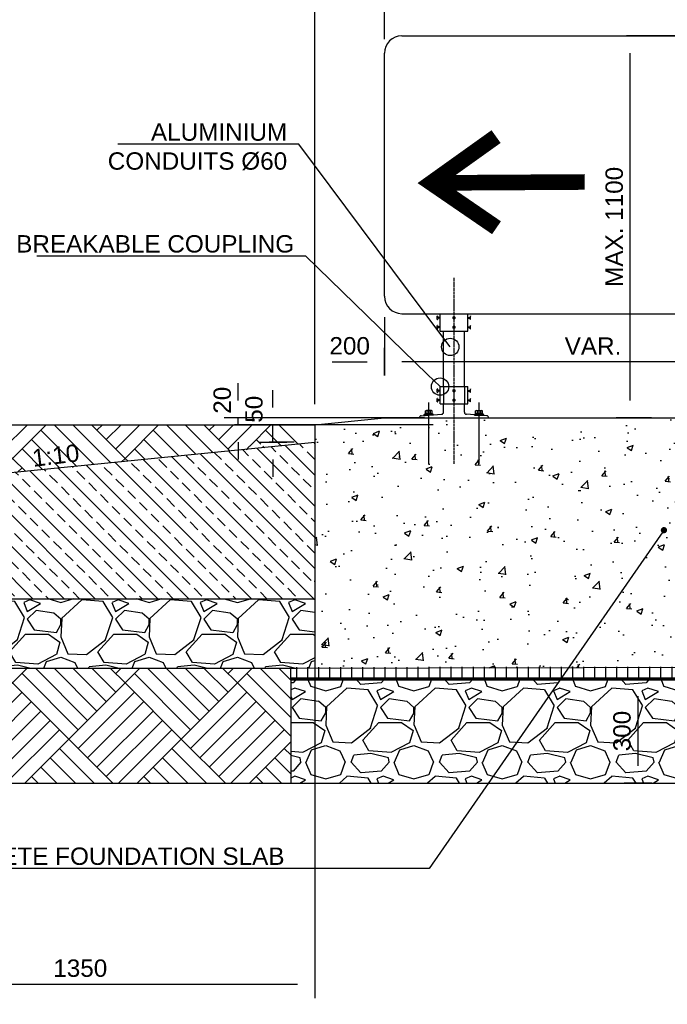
# Model space of a CAD drawing. Header units: metres. Extents: x -4024927 to 10167049, y -539908 to 13839353.
# Tile 151 of 211: x 1417696 to 1419559, y -68592 to -65758. Entities that reach past the tile are written whole.
import ezdxf
from ezdxf import colors
from ezdxf.entities.mleader import LeaderData, LeaderLine
from ezdxf.math import Vec2, Vec3

# ---------------------------------------------------------------- set-up
doc = ezdxf.new("R2010")
doc.units = ezdxf.units.M
for name, pattern in [('CENTER', [2, 1.25, -0.25, 0.25, -0.25]), ('CONTIUOUS', [0]), ('HIDDEN', [0.375, 0.25, -0.125])]:
    doc.linetypes.add(name, pattern=pattern)
for name, color, linetype in [('C-AFLD-CNTR-N', 3, 'CENTER'), ('C-ANNO-GENF-TEXT-N_25', 2, 'Continuous'), ('C-DETL-DIMS', 2, 'Continuous'), ('C-DETL-GRADE LEVEL', 1, 'Continuous'), ('C-DETL-SIGN-EDGE', 2, 'Continuous'), ('C-DETL-UGND-GTXL', 4, 'CENTER'), ('C-FNDN-RCON', 3, 'Continuous'), ('C-PAVE-PATT-ASPH-N_rwy', 1, 'Continuous'), ('C-SOIL-LEVL', 1, 'Continuous'), ('C-UTIL-EDGE-CONC', 4, 'Continuous'), ('C-UTIL-PATT', 1, 'Continuous'), ('C-UTIL-PITS-stippellijn', 2, 'HIDDEN'), ('CDB0017_MARKING', 1, 'CENTER'), ('CDB0310_MARKING_H', 1, 'Continuous'), ('EL-AGLI-EQUP-PAPI-N-RefEdit0', 1, 'CONTIUOUS'), ('V-PTOS-CL', 1, 'Continuous')]:
    doc.layers.add(name, color=color, linetype=linetype)
doc.styles.add('Arial', font='arial.ttf')
doc.styles.get("Standard").update_dxf_attribs({"font": 'arial.ttf'})
doc.dimstyles.new('DS-20-25', dxfattribs={"dimscale": 20, "dimtxt": 2.5, "dimasz": 2.5, "dimexe": 0.5, "dimexo": 3, "dimgap": 1, "dimtad": 1, "dimdec": 0, "dimzin": 0, "dimtxsty": 'Standard', "dimblk1": 'DIMARROW', "dimblk2": 'DIMARROW', "dimsah": 1, "dimcen": -3, "dimclrd": 1, "dimclre": 8, "dimclrt": 256, "dimadec": 0, "dimazin": 0, "dimtfac": 1, "dimtdec": 0, "dimtix": 1, "dimtmove": 2, "dimatfit": 3, "dimfxl": 1, "dimtvp": 1.25, "dimarcsym": 0})
pattern_1 = [(135, (29956.28, -43259.1), (-323.28922, 0), [228.6, -228.6]), (135, (29983.22, -43232.17), (-323.28922, 0), [228.6, -228.6]), (135, (30010.16, -43205.23), (-323.28922, 0), [228.6, -228.6]), (135, (30037.1, -43178.3), (-323.28922, 0), [228.6, -228.6]), (135, (30064.04, -43151.35), (-323.28922, 0), [228.6, -228.6]), (135, (30090.98, -43124.4), (-323.28922, 0), [228.6, -228.6]), (135, (30117.92, -43097.47), (-323.28922, 0), [228.6, -228.6]), (45, (29794.63, -43097.47), (323.28922, 0), [228.6, -228.6]), (45, (29767.7, -43070.53), (323.28922, 0), [228.6, -228.6]), (45, (29740.75, -43043.59), (323.28922, 0), [228.6, -228.6]), (45, (29713.8, -43016.64), (323.28922, 0), [228.6, -228.6]), (45, (29686.87, -42989.7), (323.28922, 0), [228.6, -228.6]), (45, (29659.93, -42962.76), (323.28922, 0), [228.6, -228.6]), (45, (29632.99, -42935.82), (323.28922, 0), [228.6, -228.6])]
pattern_2 = [(228.0127875, (30139.156, -43005.111), (-2032.00000016, -2285.99999986), [34.172144, -3383.048364]), (184.969741, (30116.296, -43030.511), (3047.99999879, 254.00001447), [58.64047, -5805.40489]), (132.5104471, (30057.876, -43035.591), (2540.00000107, -2793.99999902), [41.34815, -4093.47228]), (267.273689, (29958.816, -43099.091), (254.00000053, 5079.99999997), [53.40045, -5286.643743]), (292.8336542, (29956.276, -43152.431), (-1270.00000011, 3047.99999996), [52.36337, -5183.980775]), (357.273689, (29976.596, -43200.691), (-5079.99999997, 254.00000053), [53.40045, -5286.643743]), (37.6942405, (30029.936, -43203.231), (-3301.999999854, -2540.00000019), [70.619366, -6991.31153]), (72.2553284, (30085.816, -43160.051), (1778.00000048, 5587.99999985), [66.67195, -6600.52566]), (121.4295656, (30106.136, -43096.551), (-2032.00000029, 3301.99999982), [53.5813, -5304.55457]), (175.2363583, (30078.196, -43050.831), (2793.99999996, -254.00000044), [61.17133, -2997.393695]), (222.3974378, (30017.236, -43045.751), (-3047.999999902, -2794.000000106), [79.10779, -7831.67725]), (138.8140748, (30210.276, -43101.631), (-1777.9999999, 1524.00000012), [27.000454, -2673.056582]), (171.4692344, (30189.956, -43083.851), (3302.00000009, -507.99999942), [51.3682, -5085.4639]), (225, (30139.16, -43076.23), (-4e-14, -254), [35.920934, -323.28931]), (203.1985905, (30121.376, -43045.75), (1270, 507.9999999), [19.34413, -1915.062237]), (291.8014095, (30103.596, -43053.37), (-254, 762), [27.35656, -1340.4753]), (30.9637565, (30113.756, -43078.77), (762, 508), [44.431966, -1436.629815]), (161.565051, (30151.86, -43055.91), (508, -254), [32.128714, -771.08981]), (16.3895403, (29956.276, -43053.371), (2540, 762), [45.0088, -4455.882667]), (70.346176, (29999.456, -43040.671), (-1016.0000001, -2793.99999997), [37.759894, -3738.22157]), (293.1985905, (30151.856, -43005.11), (-507.9999999, 1270), [38.68801, -1895.71836]), (343.6104597, (30167.096, -43040.671), (-2540.00000005, 761.99999982), [45.0088, -4455.882667]), (339.4439548, (29956.276, -43210.85), (-1270, 508), [43.40352, -2126.77343]), (294.7751406, (29996.916, -43226.091), (-1270.00000151, 2793.99999931), [36.36721, -3600.35934]), (66.8014095, (30154.396, -43259.11), (507.9999999, 1270), [38.68801, -1895.71836]), (17.3540246, (30169.636, -43223.551), (-3301.99999993, -1016.00000021), [42.578274, -4215.2376]), (69.4439548, (30029.936, -43259.11), (-508, -1270), [21.70176, -2148.47519]), (101.3099325, (30139.156, -43259.11), (-254, 1016), [12.95146, -1282.199496]), (165.9637565, (30136.616, -43246.41), (762, -254), [52.36337, -994.90546]), (186.009006, (30085.816, -43233.711), (2539.99999999, 254.00000013), [48.5267, -4804.136486]), (303.6900675, (30113.756, -43101.63), (-254, 508), [36.63239, -879.177636]), (353.1572266, (30134.076, -43132.111), (4318.00000003, -507.999999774), [63.955676, -6331.600907]), (60.945396, (30197.576, -43139.731), (-1016.00000003, -1778), [26.150824, -2588.93923]), (90, (30210.28, -43116.87), (-254, 254), [15.24, -238.76]), (120.2564372, (30080.736, -43226.091), (1015.99999988, -1778.00000007), [35.286696, -3493.394077]), (48.0127875, (30062.956, -43195.611), (2032.00000017, 2285.99999985), [68.34429, -3348.87622]), (0, (30108.68, -43144.8), (254, 254), [66.04, -187.96]), (325.3048465, (30174.716, -43144.811), (2540.00000096, -1777.99999863), [40.160956, -3975.931672]), (254.054604, (30207.736, -43167.67), (-254, -1016), [36.98291, -1812.165004]), (207.6459754, (30197.576, -43203.231), (-4826.00000018, -2539.99999966), [60.21451, -5961.24644]), (175.4260787, (30144.236, -43231.171), (-3302, 254), [63.702946, -6306.584646])]

# ---------------------------------------------------------------- blocks, each defined once
blk = doc.blocks.new('DIMARROW')
blk.add_line((0, 0.8), (0, -0.8))
blk.add_lwpolyline([(0, 0, 0, 0.4, 0), (-1, 0, 0, 0, 0), (-0.965, 0, 0, 0, 0)], format="xyseb")
blk = doc.blocks.new('*D999')
at = {"layer": 'C-DETL-DIMS', "color": 8, "lineweight": -2, "transparency": 16777216}
for p, q in [((1420296.1, -65804.2), (1419441.6, -65804.2)), ((1419512.9, -66904.2), (1419441.6, -66904.2))]:
    blk.add_line(p, q, dxfattribs=at)
at = {"layer": 'C-DETL-DIMS', "color": 1, "lineweight": -2, "transparency": 16777216}
blk.add_line((1419451.6, -66854.2), (1419451.6, -65854.2), dxfattribs=at)
at = {"layer": 'Defpoints', "color": 0, "transparency": 16777216}
for p in [(1419451.6, -65804.2), (1420356.1, -65804.2), (1419572.9, -66904.2)]:
    blk.add_point(p, dxfattribs=at)
at = {"layer": 'C-DETL-DIMS', "color": 1, "lineweight": -2, "transparency": 16777216, "xscale": 50, "yscale": 50, "zscale": 50}
for p, rotation in [((1419451.6, -65804.2), 90), ((1419451.6, -66904.2), 270)]:
    blk.add_blockref('DIMARROW', p, dxfattribs=dict(at, rotation=rotation))
at = {"layer": 'C-DETL-DIMS', "transparency": 16777216, "insert": (1419406.1, -66354.2), "char_height": 50, "attachment_point": 5, "rotation": 90, "style": 'Arial'}
blk.add_mtext('MAX. 1100', dxfattribs=at)
blk = doc.blocks.new('*D1010')
at = {"layer": 'C-DETL-DIMS', "color": 8, "lineweight": -2, "transparency": 16777216}
for p, q in [((1418745, -66614.2), (1418745, -66752.4)), ((1418545, -66864.2), (1418545, -66732.4))]:
    blk.add_line(p, q, dxfattribs=at)
at = {"layer": 'C-DETL-DIMS', "color": 1, "lineweight": -2, "transparency": 16777216}
blk.add_line((1418595, -66742.4), (1418695, -66742.4), dxfattribs=at)
at = {"layer": 'Defpoints', "color": 0, "transparency": 16777216}
for p in [(1418745, -66554.2), (1418745, -66742.4), (1418545, -66924.2)]:
    blk.add_point(p, dxfattribs=at)
at = {"layer": 'C-DETL-DIMS', "color": 1, "lineweight": -2, "transparency": 16777216, "xscale": 50, "yscale": 50, "zscale": 50, "rotation": 180}
blk.add_blockref('DIMARROW', (1418545, -66742.4), dxfattribs=at)
at = {"layer": 'C-DETL-DIMS', "color": 1, "lineweight": -2, "transparency": 16777216, "xscale": 50, "yscale": 50, "zscale": 50}
blk.add_blockref('DIMARROW', (1418745, -66742.4), dxfattribs=at)
at = {"layer": 'C-DETL-DIMS', "transparency": 16777216, "insert": (1418645, -66696.9), "char_height": 50, "attachment_point": 5, "style": 'Arial'}
blk.add_mtext('200', dxfattribs=at)
blk = doc.blocks.new('*D1011')
at = {"layer": 'C-DETL-DIMS', "color": 8, "lineweight": -2, "transparency": 16777216}
for p, q in [((1418745, -66614.2), (1418745, -66752.4)), ((1419945, -66614.2), (1419945, -66752.4))]:
    blk.add_line(p, q, dxfattribs=at)
at = {"layer": 'C-DETL-DIMS', "color": 1, "lineweight": -2, "transparency": 16777216}
blk.add_line((1419895, -66742.4), (1418795, -66742.4), dxfattribs=at)
at = {"layer": 'Defpoints', "color": 0, "transparency": 16777216}
for p in [(1418745, -66554.2), (1419945, -66554.2), (1418745, -66742.4)]:
    blk.add_point(p, dxfattribs=at)
at = {"layer": 'C-DETL-DIMS', "color": 1, "lineweight": -2, "transparency": 16777216, "xscale": 50, "yscale": 50, "zscale": 50, "rotation": 180}
blk.add_blockref('DIMARROW', (1418745, -66742.4), dxfattribs=at)
at = {"layer": 'C-DETL-DIMS', "color": 1, "lineweight": -2, "transparency": 16777216, "xscale": 50, "yscale": 50, "zscale": 50}
blk.add_blockref('DIMARROW', (1419945, -66742.4), dxfattribs=at)
at = {"layer": 'C-DETL-DIMS', "transparency": 16777216, "insert": (1419345, -66697.4), "char_height": 50, "attachment_point": 5, "style": 'Arial'}
blk.add_mtext('VAR.', dxfattribs=at)
blk = doc.blocks.new('_Origin')
at = {"color": 0, "linetype": 'ByBlock', "lineweight": -2}
blk.add_line((0, 0), (-1, 0), dxfattribs=at)
blk.add_circle((0, 0), 0.5, dxfattribs=at)
blk = doc.blocks.new('*D1040')
at = {"layer": 'C-DETL-DIMS', "color": 1, "lineweight": -2, "transparency": 16777216}
for p, q in [((1418323.8, -66854.2), (1418323.8, -66804.2)), ((1418323.8, -66924.2), (1418323.8, -66904.2)), ((1418323.8, -66974.2), (1418323.8, -67024.2))]:
    blk.add_line(p, q, dxfattribs=at)
at = {"layer": 'C-DETL-DIMS', "color": 8, "lineweight": -2, "transparency": 16777216}
for p, q in [((1418860.1, -66904.2), (1418313.8, -66904.2)), ((1418410.1, -66924.2), (1418313.8, -66924.2))]:
    blk.add_line(p, q, dxfattribs=at)
at = {"layer": 'Defpoints', "color": 0, "transparency": 16777216}
for p in [(1418323.8, -66904.2), (1418470.1, -66924.2), (1418920.1, -66904.2)]:
    blk.add_point(p, dxfattribs=at)
at = {"layer": 'C-DETL-DIMS', "color": 1, "lineweight": -2, "transparency": 16777216, "xscale": 50, "yscale": 50, "zscale": 50}
for p, rotation in [((1418323.8, -66904.2), 270), ((1418323.8, -66924.2), 90)]:
    blk.add_blockref('DIMARROW', p, dxfattribs=dict(at, rotation=rotation))
at = {"layer": 'C-DETL-DIMS', "transparency": 16777216, "insert": (1418278.5, -66853.4), "char_height": 50, "attachment_point": 5, "rotation": 90, "style": 'Arial'}
blk.add_mtext('20', dxfattribs=at)
blk = doc.blocks.new('_Dot')
at = {"color": 0, "linetype": 'ByBlock', "lineweight": -2}
blk.add_line((-0.5, 0), (-1, 0), dxfattribs=at)
at = {"color": 0, "linetype": 'ByBlock', "const_width": 0.5}
blk.add_lwpolyline([(-0.25, 0, 1), (0.25, 0, 1)], format="xyb", close=True, dxfattribs=at)
blk = doc.blocks.new('*D1025')
at = {"layer": 'C-DETL-DIMS', "color": 8, "lineweight": -2, "transparency": 16777216}
for p, q in [((1418545, -66864.2), (1418545, -65149.4)), ((1420751.5, -66864.2), (1420751.5, -65149.4))]:
    blk.add_line(p, q, dxfattribs=at)
at = {"layer": 'C-DETL-DIMS', "color": 1, "lineweight": -2, "transparency": 16777216}
blk.add_line((1418595, -65159.4), (1420701.5, -65159.4), dxfattribs=at)
at = {"layer": 'Defpoints', "color": 0, "transparency": 16777216}
for p in [(1420751.5, -65159.4), (1418545, -66924.2), (1420751.5, -66924.2)]:
    blk.add_point(p, dxfattribs=at)
at = {"layer": 'C-DETL-DIMS', "color": 1, "lineweight": -2, "transparency": 16777216, "xscale": 50, "yscale": 50, "zscale": 50, "rotation": 180}
blk.add_blockref('DIMARROW', (1418545, -65159.4), dxfattribs=at)
at = {"layer": 'C-DETL-DIMS', "color": 1, "lineweight": -2, "transparency": 16777216, "xscale": 50, "yscale": 50, "zscale": 50}
blk.add_blockref('DIMARROW', (1420751.5, -65159.4), dxfattribs=at)
at = {"layer": 'C-DETL-DIMS', "transparency": 16777216, "insert": (1419648.2, -65113.5), "char_height": 50, "attachment_point": 5, "style": 'Arial'}
blk.add_mtext('CONCRETE BASE WIDTH', dxfattribs=at)
blk = doc.blocks.new('*D1026')
at = {"layer": 'C-DETL-DIMS', "color": 8, "lineweight": -2, "transparency": 16777216}
for p, q in [((1418745, -65814.2), (1418745, -65318.4)), ((1419945, -65814.2), (1419945, -65318.4))]:
    blk.add_line(p, q, dxfattribs=at)
at = {"layer": 'C-DETL-DIMS', "color": 1, "lineweight": -2, "transparency": 16777216}
blk.add_line((1418795, -65328.4), (1419895, -65328.4), dxfattribs=at)
at = {"layer": 'Defpoints', "color": 0, "transparency": 16777216}
for p in [(1419945, -65328.4), (1418745, -65874.2), (1419945, -65874.2)]:
    blk.add_point(p, dxfattribs=at)
at = {"layer": 'C-DETL-DIMS', "color": 1, "lineweight": -2, "transparency": 16777216, "xscale": 50, "yscale": 50, "zscale": 50, "rotation": 180}
blk.add_blockref('DIMARROW', (1418745, -65328.4), dxfattribs=at)
at = {"layer": 'C-DETL-DIMS', "color": 1, "lineweight": -2, "transparency": 16777216, "xscale": 50, "yscale": 50, "zscale": 50}
blk.add_blockref('DIMARROW', (1419945, -65328.4), dxfattribs=at)
at = {"layer": 'C-DETL-DIMS', "transparency": 16777216, "insert": (1419345, -65282.5), "char_height": 50, "attachment_point": 5, "style": 'Arial'}
blk.add_mtext('SIGN WIDTH', dxfattribs=at)
blk = doc.blocks.new('*D1045')
at = {"layer": 'C-DETL-DIMS', "color": 1, "lineweight": -2, "transparency": 16777216}
for p, q in [((1418423.8, -66874.2), (1418423.8, -66824.2)), ((1418423.8, -66974.1), (1418423.8, -66924.2)), ((1418423.8, -67024.1), (1418423.8, -67074.1))]:
    blk.add_line(p, q, dxfattribs=at)
at = {"layer": 'C-DETL-DIMS', "color": 8, "lineweight": -2, "transparency": 16777216}
for p, q in [((1418885, -66924.2), (1418413.8, -66924.2)), ((1418485, -66974.1), (1418413.8, -66974.1))]:
    blk.add_line(p, q, dxfattribs=at)
at = {"layer": 'Defpoints', "color": 0, "transparency": 16777216}
for p in [(1418423.8, -66924.2), (1418945, -66924.2), (1418545, -66974.1)]:
    blk.add_point(p, dxfattribs=at)
at = {"layer": 'C-DETL-DIMS', "color": 1, "lineweight": -2, "transparency": 16777216, "xscale": 50, "yscale": 50, "zscale": 50}
for p, rotation in [((1418423.8, -66924.2), 270), ((1418423.8, -66974.1), 90)]:
    blk.add_blockref('DIMARROW', p, dxfattribs=dict(at, rotation=rotation))
at = {"layer": 'C-DETL-DIMS', "transparency": 16777216, "insert": (1418369.8, -66879.4), "char_height": 50, "attachment_point": 5, "rotation": 90, "style": 'Arial'}
blk.add_mtext('50', dxfattribs=at)
blk = doc.blocks.new('*D1047')
at = {"layer": 'C-DETL-DIMS', "color": 8, "lineweight": -2, "transparency": 16777216}
for p, q in [((1417195, -67454.8), (1417195, -68544.3)), ((1418545, -67454.7), (1418545, -68544.3))]:
    blk.add_line(p, q, dxfattribs=at)
at = {"layer": 'C-DETL-DIMS', "color": 1, "lineweight": -2, "transparency": 16777216}
blk.add_line((1417245, -68534.3), (1418495, -68534.3), dxfattribs=at)
at = {"layer": 'Defpoints', "color": 0, "transparency": 16777216}
for p in [(1417195, -67394.8), (1418545, -67394.7), (1418545, -68534.3)]:
    blk.add_point(p, dxfattribs=at)
at = {"layer": 'C-DETL-DIMS', "color": 1, "lineweight": -2, "transparency": 16777216, "xscale": 50, "yscale": 50, "zscale": 50}
for p, rotation in [((1417195, -68534.3), 180.0022273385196), ((1418545, -68534.3), 0.002227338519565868)]:
    blk.add_blockref('DIMARROW', p, dxfattribs=dict(at, rotation=rotation))
at = {"layer": 'C-DETL-DIMS', "transparency": 16777216, "insert": (1417870, -68488.7), "char_height": 50, "attachment_point": 5, "rotation": 0.0022}
blk.add_mtext('1350', dxfattribs=at)
blk = doc.blocks.new('*D1052')
at = {"layer": 'C-DETL-DIMS', "color": 8, "lineweight": -2, "transparency": 16777216}
for p, q in [((1419420.7, -67655.8), (1419484.2, -67655.8)), ((1419420.7, -67955.8), (1419484.2, -67955.8))]:
    blk.add_line(p, q, dxfattribs=at)
at = {"layer": 'C-DETL-DIMS', "color": 1, "lineweight": -2, "transparency": 16777216}
blk.add_line((1419474.2, -67705.8), (1419474.2, -67905.8), dxfattribs=at)
at = {"layer": 'Defpoints', "color": 0, "transparency": 16777216}
for p in [(1419360.7, -67655.8), (1419360.7, -67955.8), (1419474.2, -67955.8)]:
    blk.add_point(p, dxfattribs=at)
at = {"layer": 'C-DETL-DIMS', "color": 1, "lineweight": -2, "transparency": 16777216, "xscale": 50, "yscale": 50, "zscale": 50}
for p, rotation in [((1419474.2, -67655.8), 90), ((1419474.2, -67955.8), 270)]:
    blk.add_blockref('DIMARROW', p, dxfattribs=dict(at, rotation=rotation))
at = {"layer": 'C-DETL-DIMS', "transparency": 16777216, "insert": (1419428.6, -67805.8), "char_height": 50, "attachment_point": 5, "rotation": 90, "style": 'Arial'}
blk.add_mtext('300', dxfattribs=at)

msp = doc.modelspace()

# ---------------------------------------------------------------- hatches: boundary and pattern name
at = {"layer": 'C-PAVE-PATT-ASPH-N_rwy'}
h = msp.add_hatch(dxfattribs=at)
h.set_pattern_fill('ANSI33', color=252, scale=10)
h.set_pattern_definition([(135.00263, (1456014.614, -52092.805), (44.89922, 44.90334), []), (135.00263, (1455969.71, -52092.81), (44.89922, 44.90334), [31.75, -15.875])])
h.paths.add_polyline_path([(1417194.99, -67109.19), (1417194.99, -67424.64), (1418065.67, -67424.8), (1418544.99, -67424.78), (1418544.99, -67126.99), (1418544.99, -66976.13)])
edge = h.paths.add_edge_path(flags=16)
edge.add_arc((1418276.18, -67051.43), 7.5, 0, 360)
at = {"layer": 'C-SOIL-LEVL'}
h = msp.add_hatch(dxfattribs=at)
h.set_pattern_fill('AR-PARQ1', color=252, scale=0.75, angle=45)
h.set_pattern_definition(pattern_1)
h.paths.add_polyline_path([(1418497.96, -66980.84), (1418494.99, -66924.18), (1415484.08, -66924.18), (1415484.08, -67424.65), (1417194.99, -67424.64), (1417194.99, -67109.19)])
h.paths.add_polyline_path([(1418423.76, -66974.13), (1418416.57, -66985.67), (1418313.53, -66985.67), (1418321.68, -66991.32)], flags=16)
h.paths.add_polyline_path([(1417996.94, -66924.18), (1417893.91, -66924.18)], flags=16)
at = {"layer": 'C-SOIL-LEVL', "ltscale": 0.5}
h = msp.add_hatch(dxfattribs=at)
h.set_pattern_fill('AR-CONC', color=253)
h.set_pattern_definition([(50, (29956.28, -43259.11), (182.184669, -15.939086), [19.05, -209.55]), (355, (29956.28, -43259.11), (-35.243421, 191.056845), [15.24, -167.640584]), (100.451445, (29971.46, -43260.44), (146.941247, 175.117752), [16.19001, -178.090245]), (46.1842, (29956.28, -43208.31), (271.07904, -42.042328), [28.575, -314.325]), (96.635558, (29978.87, -43211.81), (237.404134, 247.426125), [24.285023, -267.13561]), (351.184151, (29956.28, -43208.3), (237.404134, 247.426125), [22.859967, -251.45973]), (21, (29981.68, -43221.01), (151.614391, -102.265198), [19.05, -209.55]), (326, (29981.68, -43221.01), (61.802028, 184.187966), [15.24, -167.64]), (71.451445, (29994.31, -43229.53), (213.41642, 81.92277), [16.19001, -178.089938]), (37.5, (29956.276, -43259.11), (3.0886033, 84.555039), [0, -165.608, 0, -170.18, 0, -168.275]), (7.5, (29956.28, -43259.11), (66.8196625, 100.180575), [0, -97.028, 0, -161.798, 0, -64.135]), (327.5, (29899.634, -43259.11), (135.5905952, -5.728744), [0, -63.5, 0, -198.12, 0, -262.89]), (317.5, (29874.23, -43259.11), (148.129181, 25.426491), [0, -82.55, 0, -131.572, 0, -186.69])])
h.paths.add_polyline_path([(1419719.99, -67067.68), (1419693.47, -67067.68), (1419693.47, -66964.37), (1419719.99, -66964.37), (1419719.99, -66904.18), (1419689.99, -66904.18), (1418844.99, -66904.18), (1418544.99, -66924.18), (1418544.99, -67624.39), (1420144.99, -67620.95), (1420144.99, -67442.83), (1419824.99, -67442.83, -0.4142136), (1419719.99, -67337.83)])
h.paths.add_polyline_path([(1419553.01, -67225.41, -1), (1419544.94, -67229.4, -1)], flags=16)
h.paths.add_polyline_path([(1420144.99, -66924.18), (1419969.93, -66912.43, -1), (1419920.05, -66909.08), (1419844.99, -66904.05), (1419817.12, -66904.05), (1419817.12, -66904.18), (1419769.99, -66904.18), (1419769.99, -66963.22), (1419797.25, -66963.22), (1419797.25, -67067.64), (1419769.99, -67067.64), (1419769.99, -67337.83, 0.4142136), (1419824.99, -67392.83), (1420126.52, -67392.83), (1420144.99, -67392.83)])
h.paths.add_polyline_path([(1417706.74, -67599.25), (1418853.17, -67599.25), (1418853.17, -67524.25), (1417706.74, -67524.25)], flags=9)
h.paths.add_polyline_path([(1419557.01, -67163.07), (1419708.2, -67163.07), (1419708.2, -67088.07), (1419557.01, -67088.07)], flags=24)
at = {"layer": 'C-SOIL-LEVL'}
h = msp.add_hatch(dxfattribs=at)
h.set_pattern_fill('AR-PARQ1', color=252, scale=0.75, angle=45)
h.set_pattern_definition(pattern_1)
h.paths.add_polyline_path([(1418475.67, -67624.64), (1418194.99, -67624.65), (1418174.99, -67625.39), (1417195, -67624.66), (1417194.99, -67424.64), (1415484.08, -67424.65), (1415484.08, -67955.84), (1418475.49, -67955.84)])
h = msp.add_hatch(dxfattribs=at)
h.set_pattern_fill('GRAVEL', color=252, scale=10)
h.set_pattern_definition(pattern_2)
h.paths.add_polyline_path([(1418544.99, -67424.64), (1417194.99, -67424.58), (1417194.99, -67624.61), (1418544.99, -67624.64)])
h = msp.add_hatch(dxfattribs=at)
h.set_pattern_fill('GRAVEL', color=252, scale=10)
h.set_pattern_definition(pattern_2)
h.paths.add_polyline_path([(1418475.58, -67655.86), (1418475.58, -67955.84), (1420179.74, -67955.84), (1420181.38, -67655.84), (1419725.74, -67655.84)])
h.paths.add_polyline_path([(1420181.38, -67655.84), (1420181.08, -67712.07), (1420180.48, -67867.51), (1420180.24, -67955.84), (1420214.41, -67955.84), (1420214.41, -67655.84)])
h.paths.add_polyline_path([(1419480.61, -67876.41), (1419480.61, -67734.87), (1419377.57, -67734.87), (1419377.57, -67876.41)], flags=24)
at = {"layer": 'C-UTIL-PATT', "lineweight": -2}
h = msp.add_hatch(dxfattribs=at)
h.set_pattern_fill('LINE', color=1, scale=10, angle=90, style=0)
h.set_pattern_definition([(90, (1361501.424, -91419.04), (-31.75, 2e-15), [])])
h.paths.add_polyline_path([(1420214.41, -67619.86), (1420527.57, -67620.27), (1418470.67, -67621.58), (1418470.67, -67651.92), (1420214.41, -67650.35)])

# ---------------------------------------------------------------- linework, layer by layer
at = {"layer": 'C-AFLD-CNTR-N', "ltscale": 5}
msp.add_line((1418944.99, -66501.08), (1418944.99, -67036.09), dxfattribs=at)
msp.add_line((1418944.99, -66501.08), (1418944.99, -67036.09), dxfattribs=at)
at = {"layer": 'C-DETL-GRADE LEVEL'}
msp.add_line((1415484.08, -66924.18), (1418544.99, -66924.18), dxfattribs=at)
at = {"layer": 'C-DETL-SIGN-EDGE'}
for p, q in [((1418794.99, -65804.18), (1419894.99, -65804.18)), ((1418744.99, -66554.18), (1418744.99, -65854.18)), ((1418794.99, -66604.18), (1419894.99, -66604.18)), ((1418897, -66610.78), (1418896.99, -66610.78)), ((1418896.99, -66620.53), (1418896.99, -66611.07)), ((1418897.89, -66611.32), (1418899.83, -66615.03)), ((1418904.99, -66654.18), (1418904.99, -66604.18)), ((1418904.99, -66604.18), (1418984.99, -66604.18)), ((1418984.99, -66654.18), (1418984.99, -66604.18)), ((1418992.09, -66611.32), (1418990.15, -66615.03)), ((1418992.98, -66610.78), (1418992.99, -66610.78)), ((1418992.99, -66620.53), (1418992.99, -66611.07)), ((1418897, -66638.02), (1418896.99, -66638.02)), ((1418896.99, -66647.76), (1418896.99, -66638.31)), ((1418897.26, -66620.78), (1418897.24, -66620.78)), ((1418897.89, -66638.55), (1418899.83, -66642.26)), ((1418898.15, -66620.24), (1418899.83, -66617.03)), ((1418904.99, -66615.03), (1418899.83, -66615.03)), ((1418904.99, -66617.03), (1418899.83, -66617.03)), ((1418984.99, -66615.03), (1418990.15, -66615.03)), ((1418984.99, -66617.03), (1418990.15, -66617.03)), ((1418991.83, -66620.24), (1418990.15, -66617.03)), ((1418992.09, -66638.55), (1418990.15, -66642.26)), ((1418992.72, -66620.78), (1418992.74, -66620.78)), ((1418992.98, -66638.02), (1418992.99, -66638.02)), ((1418992.99, -66647.76), (1418992.99, -66638.31)), ((1418897.26, -66648.01), (1418897.24, -66648.01)), ((1418898.15, -66647.48), (1418899.83, -66644.26)), ((1418904.99, -66642.26), (1418899.83, -66642.26)), ((1418904.99, -66644.26), (1418899.83, -66644.26)), ((1418904.99, -66654.18), (1418984.99, -66654.18)), ((1418914.99, -66814.18), (1418914.99, -66654.18)), ((1418974.99, -66814.18), (1418974.99, -66654.18)), ((1418984.99, -66642.26), (1418990.15, -66642.26)), ((1418984.99, -66644.26), (1418990.15, -66644.26)), ((1418991.83, -66647.48), (1418990.15, -66644.26)), ((1418992.72, -66648.01), (1418992.74, -66648.01)), ((1418897, -66820.78), (1418896.99, -66820.78)), ((1418896.99, -66830.53), (1418896.99, -66821.07)), ((1418897.26, -66830.78), (1418897.24, -66830.78)), ((1418897.89, -66821.32), (1418899.83, -66825.03)), ((1418898.15, -66830.24), (1418899.83, -66827.03)), ((1418904.99, -66825.03), (1418899.83, -66825.03)), ((1418904.99, -66827.03), (1418899.83, -66827.03)), ((1418904.99, -66864.18), (1418904.99, -66814.18)), ((1418904.99, -66814.18), (1418984.99, -66814.18)), ((1418984.99, -66864.18), (1418984.99, -66814.18)), ((1418984.99, -66825.03), (1418990.15, -66825.03)), ((1418984.99, -66827.03), (1418990.15, -66827.03)), ((1418992.09, -66821.32), (1418990.15, -66825.03)), ((1418991.83, -66830.24), (1418990.15, -66827.03)), ((1418992.72, -66830.78), (1418992.74, -66830.78)), ((1418992.98, -66820.78), (1418992.99, -66820.78)), ((1418992.99, -66830.53), (1418992.99, -66821.07)), ((1418897, -66848.02), (1418896.99, -66848.02)), ((1418896.99, -66857.76), (1418896.99, -66848.31)), ((1418897.26, -66858.01), (1418897.24, -66858.01)), ((1418897.89, -66848.55), (1418899.83, -66852.26)), ((1418898.15, -66857.48), (1418899.83, -66854.26)), ((1418904.99, -66852.26), (1418899.83, -66852.26)), ((1418904.99, -66854.26), (1418899.83, -66854.26)), ((1418904.99, -66864.18), (1418984.99, -66864.18)), ((1418914.99, -66887.93), (1418914.99, -66864.18)), ((1418974.99, -66887.93), (1418974.99, -66864.18)), ((1418984.99, -66852.26), (1418990.15, -66852.26)), ((1418984.99, -66854.26), (1418990.15, -66854.26)), ((1418992.09, -66848.55), (1418990.15, -66852.26)), ((1418991.83, -66857.48), (1418990.15, -66854.26)), ((1418992.72, -66858.01), (1418992.74, -66858.01)), ((1418992.98, -66848.02), (1418992.99, -66848.02)), ((1418992.99, -66857.76), (1418992.99, -66848.31)), ((1418850.57, -66898.06), (1418909.41, -66893.92)), ((1418859.35, -66894.04), (1418863.11, -66892.4)), ((1418886.37, -66894.04), (1418859.35, -66894.04)), ((1418859.35, -66895.99), (1418859.35, -66894.04)), ((1418886.37, -66895.99), (1418859.35, -66895.99)), ((1418863.11, -66892.4), (1418863.11, -66884.11)), ((1418880.17, -66883.39), (1418865.55, -66883.39)), ((1418867.98, -66892.4), (1418867.98, -66884.11)), ((1418877.73, -66892.4), (1418877.73, -66884.11)), ((1418882.61, -66892.4), (1418882.61, -66884.11)), ((1418886.37, -66894.04), (1418882.61, -66892.4)), ((1418886.37, -66895.99), (1418886.37, -66894.04)), ((1419039.41, -66898.06), (1418980.57, -66893.92)), ((1419003.61, -66894.04), (1419007.37, -66892.4)), ((1419003.61, -66894.04), (1419030.63, -66894.04)), ((1419003.61, -66895.99), (1419003.61, -66894.04)), ((1419003.61, -66895.99), (1419030.63, -66895.99)), ((1419007.37, -66892.4), (1419007.37, -66884.11)), ((1419009.81, -66883.39), (1419024.43, -66883.39)), ((1419012.25, -66892.4), (1419012.25, -66884.11)), ((1419022, -66892.4), (1419022, -66884.11)), ((1419026.87, -66892.4), (1419026.87, -66884.11)), ((1419030.63, -66894.04), (1419026.87, -66892.4)), ((1419030.63, -66895.99), (1419030.63, -66894.04)), ((1419044.99, -66904.18), (1419044.99, -66904.05))]:
    msp.add_line(p, q, dxfattribs=at)
at = {"layer": 'C-DETL-SIGN-EDGE', "const_width": 5, "flags": 128}
for points in [[(1418942.49, -66616.03, 1), (1418947.49, -66616.03, 1)], [(1418942.49, -66643.26, 1), (1418947.49, -66643.26, 1)]]:
    msp.add_lwpolyline(points, format="xyb", close=True, dxfattribs=at)
at = {"layer": 'C-DETL-SIGN-EDGE'}
for centre, radius, start, end in [((1418794.99, -65854.18), 50, 90, 180), ((1418794.99, -66554.18), 50, 180, 270), ((1418897.24, -66611.07), 0.25, 71.38669, 180), ((1418897, -66611.78), 1, 27.63657, 71.38669), ((1418992.98, -66611.78), 1, 108.61331, 152.36343), ((1418992.74, -66611.07), 0.25, 360, 108.61331), ((1418897.24, -66620.53), 0.25, 180, 270), ((1418897.24, -66638.31), 0.25, 71.38669, 180), ((1418897.26, -66619.78), 1, 270, 332.36343), ((1418897, -66639.02), 1, 27.63657, 71.38669), ((1418992.72, -66619.78), 1, 207.63657, 270), ((1418992.98, -66639.02), 1, 108.61331, 152.36343), ((1418992.74, -66638.31), 0.25, 360, 108.61331), ((1418992.74, -66620.53), 0.25, 270, 360), ((1418897.24, -66647.76), 0.25, 180, 270), ((1418897.26, -66647.01), 1, 270, 332.36343), ((1418992.72, -66647.01), 1, 207.63657, 270), ((1418992.74, -66647.76), 0.25, 270, 360), ((1418897.24, -66821.07), 0.25, 71.38669, 180), ((1418897.24, -66830.53), 0.25, 180, 270), ((1418897.26, -66829.78), 1, 270, 332.36343), ((1418897, -66821.78), 1, 27.63657, 71.38669), ((1418992.72, -66829.78), 1, 207.63657, 270), ((1418992.98, -66821.78), 1, 108.61331, 152.36343), ((1418992.74, -66821.07), 0.25, 360, 108.61331), ((1418992.74, -66830.53), 0.25, 270, 360), ((1418897.24, -66848.31), 0.25, 71.38669, 180), ((1418897.24, -66857.76), 0.25, 180, 270), ((1418897.26, -66857.01), 1, 270, 332.36343), ((1418897, -66849.02), 1, 27.63657, 71.38669), ((1418992.72, -66857.01), 1, 207.63657, 270), ((1418992.98, -66849.02), 1, 108.61331, 152.36343), ((1418992.74, -66848.31), 0.25, 360, 108.61331), ((1418992.74, -66857.76), 0.25, 270, 360), ((1418865.55, -66887.88), 4.49, 57.13278, 122.86722), ((1418865.55, -66896.17), 4.49, 57.13278, 122.86722), ((1418872.86, -66908.57), 16.89, 73.22135, 107.12), ((1418872.86, -66900.28), 16.89, 73, 107), ((1418880.17, -66887.88), 4.49, 57.13278, 122.86722), ((1418880.17, -66896.17), 4.49, 57.13278, 122.86722), ((1418908.99, -66887.93), 6, 274.02763, 360), ((1418980.99, -66887.93), 6, 180, 265.97237), ((1419009.81, -66887.88), 4.49, 57.13278, 122.86722), ((1419009.81, -66896.17), 4.49, 57.13278, 122.86722), ((1419017.12, -66900.28), 16.89, 73, 107), ((1419017.12, -66908.57), 16.89, 72.88, 106.77865), ((1419024.43, -66887.88), 4.49, 57.13278, 122.86722), ((1419024.43, -66896.17), 4.49, 57.13278, 122.86722), ((1418850.99, -66904.05), 6, 94.02763, 180), ((1419038.99, -66904.05), 6, 360, 85.97237)]:
    msp.add_arc(centre, radius, start, end, dxfattribs=at)
at = {"layer": 'C-DETL-UGND-GTXL', "linetype": 'Continuous', "const_width": 10}
msp.add_lwpolyline([(1418475.58, -67655.86), (1419725.74, -67655.84), (1420214.41, -67655.84)], dxfattribs=at)
at = {"layer": 'C-DETL-UGND-GTXL', "color": 3, "linetype": 'Continuous', "const_width": 0.1}
msp.add_lwpolyline([(1418495.18, -67955.84), (1419593.92, -67955.84), (1420751.49, -67955.84)], dxfattribs=at)
at = {"layer": 'C-FNDN-RCON', "ltscale": 0.5}
for p, q in [((1417194.99, -67109.19), (1418544.99, -66974.13)), ((1417194.99, -67424.64), (1418544.99, -67424.64)), ((1417194.99, -67624.66), (1418495.17, -67624.65))]:
    msp.add_line(p, q, dxfattribs=at)
at = {"layer": 'C-UTIL-EDGE-CONC'}
msp.add_line((1418544.99, -66924.18), (1418544.99, -67624.39), dxfattribs=at)
at = {"layer": 'C-UTIL-EDGE-CONC', "color": 1, "ltscale": 0.5}
msp.add_line((1418475.58, -67655.86), (1418475.58, -67624.65), dxfattribs=at)
at = {"layer": 'C-UTIL-EDGE-CONC', "ltscale": 0.5}
msp.add_lwpolyline([(1418544.99, -66924.18), (1418744.99, -66904.05), (1419944.99, -66904.05)], dxfattribs=at)
at = {"layer": 'C-UTIL-EDGE-CONC'}
msp.add_lwpolyline([(1418425.76, -67624.65), (1420214.41, -67620.8)], dxfattribs=at)
at = {"layer": 'C-UTIL-PITS-stippellijn', "lineweight": -2}
for p, q in [((1418914.99, -66814.18), (1418914.99, -66864.18)), ((1418974.99, -66814.18), (1418974.99, -66864.18)), ((1418844.99, -66904.18), (1418844.99, -66904.05))]:
    msp.add_line(p, q, dxfattribs=at)
at = {"layer": 'C-UTIL-PITS-stippellijn', "lineweight": -2, "const_width": 5, "flags": 128}
for points in [[(1418942.49, -66826.03, 1), (1418947.49, -66826.03, 1)], [(1418942.49, -66853.26, 1), (1418947.49, -66853.26, 1)]]:
    msp.add_lwpolyline(points, format="xyb", close=True, dxfattribs=at)
at = {"layer": 'CDB0017_MARKING'}
for points in [[(1418872.86, -67036.09), (1418872.86, -66859.53)], [(1418872.86, -67036.09), (1418872.86, -66859.53)], [(1419017.12, -67036.09), (1419017.12, -66859.53)], [(1419017.12, -67036.09), (1419017.12, -66859.53)]]:
    msp.add_lwpolyline(points, dxfattribs=at)
at = {"layer": 'CDB0310_MARKING_H', "const_width": 45, "flags": 128}
for points in [[(1419067.34, -66356.76), (1418879.38, -66227.78), (1419066.09, -66094.32)], [(1419321.28, -66225.01), (1418879.38, -66227.78)]]:
    msp.add_lwpolyline(points, dxfattribs=at)
at = {"layer": 'EL-AGLI-EQUP-PAPI-N-RefEdit0'}
msp.add_arc((3071061.1, 6743365.78), 7095987.63, 260.537675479, 260.537675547, dxfattribs=at)
at = {"layer": 'V-PTOS-CL', "color": 3, "ltscale": 0.5}
msp.add_line((1415484.08, -67955.84), (1423300.81, -67955.84), dxfattribs=at)
msp.add_lwpolyline([(1418475.58, -67655.86), (1418475.58, -67955.86)], dxfattribs=at)

# ---------------------------------------------------------------- texts
at = {"layer": 'C-ANNO-GENF-TEXT-N_25', "insert": (1417728.74, -66995.61), "char_height": 50, "width": 98.9473, "attachment_point": 1, "rotation": 6.96329, "style": 'Arial'}
msp.add_mtext('1:10', dxfattribs=at)

# ---------------------------------------------------------------- dimensions: what is measured, and where the dimension line sits
at = {"layer": 'C-DETL-DIMS'}
for base, p1, p2, text, picture, middle in [((1420751.49, -65159.37), (1418544.99, -66924.18), (1420751.49, -66924.18), 'CONCRETE BASE WIDTH', '*D1025', (1419648.24, -65113.5)), ((1419944.99, -65328.4), (1418744.99, -65874.18), (1419944.99, -65874.18), 'SIGN WIDTH', '*D1026', (1419344.99, -65282.55))]:
    dim = msp.add_linear_dim(base=base, p1=p1, p2=p2, text=text, dimstyle='DS-20-25', override={"dimtxsty": 'Arial'}, dxfattribs=at)
    dim.commit()
    dim.dimension.update_dxf_attribs({"geometry": picture, "text_midpoint": middle})
for base, p1, p2, angle, text, picture, middle in [((1419451.63, -65804.18), (1419572.86, -66904.18), (1420356.13, -65804.18), 90, 'MAX. 1100', '*D999', (1419406.1, -66354.18)), ((1418744.99, -66742.39), (1419944.99, -66554.18), (1418744.99, -66554.18), 180, 'VAR.', '*D1011', (1419344.99, -66697.39))]:
    dim = msp.add_linear_dim(base=base, p1=p1, p2=p2, angle=angle, text=text, dimstyle='DS-20-25', override={"dimtxsty": 'Arial'}, dxfattribs=at)
    dim.commit()
    dim.dimension.update_dxf_attribs({"geometry": picture, "text_midpoint": middle})
dim = msp.add_linear_dim(base=(1418744.99, -66742.39), p1=(1418544.99, -66924.18), p2=(1418744.99, -66554.18), dimstyle='DS-20-25', override={"dimtxsty": 'Arial'}, dxfattribs=at)
dim.commit()
dim.dimension.update_dxf_attribs({"geometry": '*D1010', "text_midpoint": (1418644.99, -66696.86)})
for base, p1, p2, picture, middle in [((1418323.76, -66904.18), (1418470.08, -66924.18), (1418920.08, -66904.18), '*D1040', (1418278.48, -66853.39)), ((1418423.76, -66924.18), (1418544.99, -66974.13), (1418944.99, -66924.18), '*D1045', (1418369.85, -66879.37))]:
    dim = msp.add_linear_dim(base=base, p1=p1, p2=p2, angle=90, dimstyle='DS-20-25', override={"dimtxsty": 'Arial'}, dxfattribs=at)
    dim.commit()
    dim.dimension.update_dxf_attribs({"geometry": picture, "text_midpoint": middle, "dimtype": 160})
dim = msp.add_aligned_dim(p1=(1417194.99, -67394.76), p2=(1418544.99, -67394.71), distance=-1139.54, dimstyle='DS-20-25', dxfattribs=at)
dim.commit()
dim.dimension.update_dxf_attribs({"geometry": '*D1047', "text_midpoint": (1417870.03, -68488.74)})
dim = msp.add_linear_dim(base=(1419474.19, -67955.84), p1=(1419360.67, -67655.84), p2=(1419360.67, -67955.84), angle=90, dimstyle='DS-20-25', override={"dimtxsty": 'Arial'}, dxfattribs=at)
dim.commit()
dim.dimension.update_dxf_attribs({"geometry": '*D1052', "text_midpoint": (1419428.65, -67805.84)})

# ---------------------------------------------------------------- leaders
at = {"layer": 'C-ANNO-GENF-TEXT-N_25'}
ml = msp.add_multileader_mtext('Standard', dxfattribs=at)
ml.set_content('ALUMINIUM \\PCONDUITS Ø60', color=256, style='Arial')
ml.set_leader_properties()
ml.set_arrow_properties(name='ORIGIN')
ml.build(insert=Vec2(0, 0))
ml.multileader.update_dxf_attribs({"text_right_attachment_type": 6, "arrow_head_size": 50})
ctx = ml.context
ctx.base_point, ctx.char_height, ctx.arrow_head_size, ctx.plane_origin = Vec3(1417953.83, -66082.28), 50, 50, Vec3(1418707.57, -66584.02)
ctx.right_attachment, ctx.text_align_type = 6, 2
notes = []
notes.append((ctx, [(0, (1, 1, 0), (1418498.46, -66116.28), (-1, 0), 31.25, [(0, [(1418934.19, -66699.88)], 0, [])])]))
ctx.mtext.insert, ctx.mtext.alignment, ctx.mtext.flow_direction = Vec3(1418465.21, -66056.28), 3, 5
ml = msp.add_multileader_mtext('Standard', dxfattribs=at)
ml.set_content('BREAKABLE COUPLING', color=256, style='Arial')
ml.set_leader_properties()
ml.set_arrow_properties(name='ORIGIN')
ml.build(insert=Vec2(0, 0))
ml.multileader.update_dxf_attribs({"text_right_attachment_type": 6, "arrow_head_size": 50})
ctx = ml.context
ctx.base_point, ctx.char_height, ctx.arrow_head_size, ctx.plane_origin = Vec3(1417693.11, -66403.54), 50, 50, Vec3(1418176.17, -65743.61)
ctx.right_attachment, ctx.text_align_type = 6, 2
notes.append((ctx, [(0, (1, 1, 0), (1418518.54, -66438.12), (-1, 0), 31.25, [(0, [(1418904.99, -66814.18)], 0, [])])]))
ctx.mtext.insert, ctx.mtext.alignment, ctx.mtext.flow_direction = Vec3(1418485.29, -66378.12), 3, 5
ml = msp.add_multileader_mtext('Standard', dxfattribs=at)
ml.set_content('CONCRETE FOUNDATION SLAB', color=256, style='Arial')
ml.set_leader_properties()
ml.set_arrow_properties(name='DOT')
ml.build(insert=Vec2(0, 0))
ml.multileader.update_dxf_attribs({"text_right_attachment_type": 6, "arrow_head_size": 18})
ctx = ml.context
ctx.base_point, ctx.char_height, ctx.arrow_head_size, ctx.plane_origin = Vec3(1417391.54, -68166.46), 50, 18, Vec3(1420307.09, -67384.87)
ctx.right_attachment, ctx.text_align_type = 6, 2
notes.append((ctx, [(1, (1, 1, 0), (1418873.92, -68201.04), (-1, 0), 414.44, [(0, [(1419548.98, -67227.41)], 0, [])])]))
ctx.mtext.insert, ctx.mtext.alignment, ctx.mtext.line_spacing_factor, ctx.mtext.line_spacing_style, ctx.mtext.flow_direction = Vec3(1418457.49, -68141.04), 3, 1.68, 2, 5
for ctx, leaders in notes:
    for number, flags, end, landing, length, lines in leaders:
        leader = LeaderData()
        leader.index, (leader.has_last_leader_line, leader.has_dogleg_vector, leader.attachment_direction) = number, flags
        leader.last_leader_point, leader.dogleg_vector, leader.dogleg_length = Vec3(end), Vec3(landing), length
        for number, points, colour, breaks in lines:
            line = LeaderLine()
            line.index, line.vertices, line.color, line.breaks = number, Vec3.list(points), colors.encode_raw_color(colour), breaks
            leader.lines.append(line)
        ctx.leaders.append(leader)

doc.saveas('drawing.dxf')
